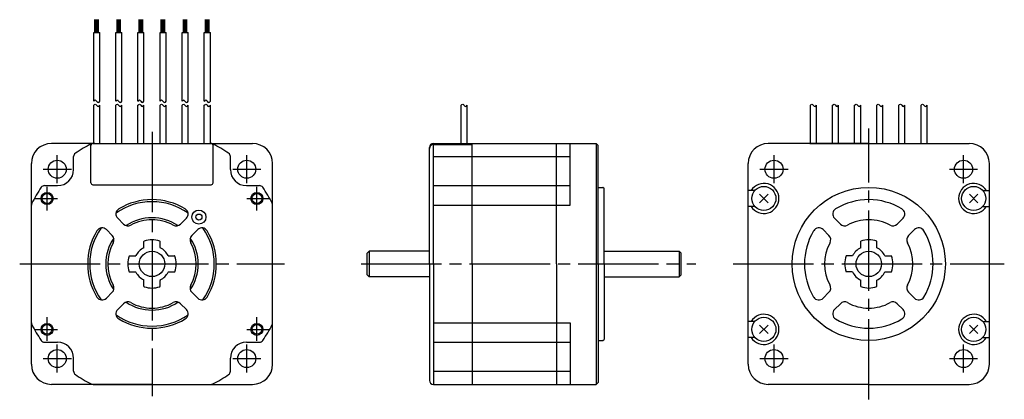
# Model space of a CAD drawing. Extents: x -211 to 34, y -34 to 61.
import ezdxf

# ---------------------------------------------------------------- set-up
doc = ezdxf.new("R2010")
doc.units = 0
doc.header["$MEASUREMENT"] = 0
doc.linetypes.add('CENTER', pattern=[27, 20, -2, 3, -2])
doc.layers.get('0').update_dxf_attribs({"linetype": 'CONTINUOUS'})

# ---------------------------------------------------------------- blocks, each defined once
blk = doc.blocks.new('A$C279F5690')
at = {"ltscale": 0.75}
for p, q in [((-192.51, 57.62), (-192.51, 60.82)), ((-192.21, 57.62), (-192.21, 60.82)), ((-191.91, 57.62), (-191.91, 60.82)), ((-191.61, 57.62), (-191.61, 60.82)), ((-187.01, 57.62), (-187.01, 60.82)), ((-186.71, 57.62), (-186.71, 60.82)), ((-186.41, 57.62), (-186.41, 60.82)), ((-186.11, 57.62), (-186.11, 60.82)), ((-181.52, 57.62), (-181.52, 60.82)), ((-181.22, 57.62), (-181.22, 60.82)), ((-180.92, 57.62), (-180.92, 60.82)), ((-180.62, 57.62), (-180.62, 60.82)), ((-176.01, 57.62), (-176.01, 60.82)), ((-175.71, 57.62), (-175.71, 60.82)), ((-175.41, 57.62), (-175.41, 60.82)), ((-175.11, 57.62), (-175.11, 60.82)), ((-170.51, 57.62), (-170.51, 60.82)), ((-170.21, 57.62), (-170.21, 60.82)), ((-169.91, 57.62), (-169.91, 60.82)), ((-169.61, 57.62), (-169.61, 60.82)), ((-165.01, 57.62), (-165.01, 60.82)), ((-164.71, 57.62), (-164.71, 60.82)), ((-164.41, 57.62), (-164.41, 60.82)), ((-164.11, 57.62), (-164.11, 60.82)), ((-192.81, 40.5), (-192.81, 57.62)), ((-192.81, 57.62), (-191.3, 57.62)), ((-191.3, 40.5), (-191.3, 57.62)), ((-187.31, 40.5), (-187.31, 57.62)), ((-187.31, 57.62), (-185.8, 57.62)), ((-185.8, 40.5), (-185.8, 57.62)), ((-181.82, 40.5), (-181.82, 57.62)), ((-181.82, 57.62), (-180.31, 57.62)), ((-180.31, 40.5), (-180.31, 57.62)), ((-176.31, 40.5), (-176.31, 57.62)), ((-176.31, 57.62), (-174.8, 57.62)), ((-174.8, 40.5), (-174.8, 57.62)), ((-170.81, 40.5), (-170.81, 57.62)), ((-170.81, 57.62), (-169.3, 57.62)), ((-169.3, 40.5), (-169.3, 57.62)), ((-165.31, 40.5), (-165.31, 57.62)), ((-165.31, 57.62), (-163.8, 57.62)), ((-163.8, 40.5), (-163.8, 57.62))]:
    blk.add_line(p, q, dxfattribs=at)
for p, q in [((-192.81, 30), (-192.81, 39.5)), ((-191.3, 30), (-191.3, 39.5)), ((-187.31, 30), (-187.31, 39.5)), ((-185.8, 30), (-185.8, 39.5)), ((-181.82, 30), (-181.82, 39.5)), ((-180.31, 30), (-180.31, 39.5)), ((-176.31, 30), (-176.31, 39.5)), ((-174.8, 30), (-174.8, 39.5)), ((-170.81, 30), (-170.81, 39.5)), ((-169.3, 30), (-169.3, 39.5)), ((-165.31, 30), (-165.31, 39.5)), ((-163.8, 30), (-163.8, 39.5)), ((-101.4, 30), (-101.4, 39.5)), ((-99.89, 30), (-99.89, 39.5)), ((-14.5, 30), (-14.5, 39.5)), ((-12.99, 30), (-12.99, 39.5)), ((-9, 30), (-9, 39.5)), ((-7.49, 30), (-7.49, 39.5)), ((-3.51, 30), (-3.51, 39.5)), ((-2, 30), (-2, 39.5)), ((2, 30), (2, 39.5)), ((3.51, 30), (3.51, 39.5)), ((7.5, 30), (7.5, 39.5)), ((9.01, 30), (9.01, 39.5)), ((13, 30), (13, 39.5)), ((14.51, 30), (14.51, 39.5)), ((-101.4, 30), (-101.4, 34.5)), ((-99.89, 30), (-99.89, 34.5)), ((-192.51, 30), (-203.31, 30)), ((-193.8, 29.7), (-193.51, 29.7)), ((-193.51, 20.2), (-193.51, 29.7)), ((-193.01, 30), (-178.31, 30)), ((-178.31, 30), (-153.31, 30)), ((-164.11, 30), (-163.61, 30)), ((-163.11, 20.2), (-163.11, 29.7)), ((-163.11, 29.7), (-162.81, 29.7)), ((-108.29, 30), (-67.79, 30)), ((-108.29, 30), (-98.69, 30)), ((-108.29, 0), (-108.29, 29.7)), ((-108.29, 29.7), (-98.69, 29.7)), ((-106.29, 29.7), (-106.29, 30)), ((-99.69, 29.7), (-99.69, 30)), ((-98.69, 0), (-98.69, 30)), ((-77.69, 0), (-77.69, 30)), ((-74.29, 14.67), (-74.29, 30)), ((-67.79, 30), (-67.79, -30)), ((-67.79, 30), (-67.29, 29.5)), ((-67.29, 0), (-67.29, 29.5)), ((0, 30), (-25, 30)), ((-14.7, 30), (0, 30)), ((0, 30), (25, 30)), ((14.2, 30), (14.7, 30)), ((-109.29, 0), (-109.29, 29)), ((-208.31, -25), (-208.31, 25)), ((-197.81, 23.5), (-197.81, 26.72)), ((-158.81, 23.5), (-158.81, 26.72)), ((-148.31, -25), (-148.31, 25)), ((-108.29, 26.72), (-98.69, 26.72)), ((-98.69, 26.72), (-77.69, 26.72)), ((-77.69, 26.72), (-74.29, 26.72)), ((-30, -25), (-30, 25)), ((30, -25), (30, 25)), ((-193.01, 19.7), (-163.61, 19.7)), ((-205.03, 19.5), (-201.81, 19.5)), ((-154.81, 19.5), (-151.59, 19.5)), ((-108.29, 19.5), (-98.69, 19.5)), ((-98.69, 19.5), (-77.69, 19.5)), ((-77.69, 19.5), (-74.29, 19.5)), ((-67.29, 19.05), (-66.15, 19.05)), ((-66.04, 19.01), (-65.79, 18.84)), ((-65.79, 0), (-65.79, 18.84)), ((-28.34, 18.3), (-30, 18.3)), ((-25.04, 15.24), (-27.16, 17.36)), ((-25.04, 17.36), (-27.16, 15.24)), ((25.04, 17.36), (27.16, 15.24)), ((25.04, 15.24), (27.16, 17.36)), ((28.34, 18.3), (30, 18.3)), ((-208.31, 0), (-208.31, 14.67)), ((-148.31, 0), (-148.31, 14.67)), ((-108.29, 14.67), (-98.69, 14.67)), ((-98.69, 14.67), (-77.69, 14.67)), ((-77.69, 14.67), (-74.29, 14.67)), ((-28.34, 14.3), (-30, 14.3)), ((28.34, 14.3), (30, 14.3)), ((-186.84, 11.36), (-185.38, 9.9)), ((-171.24, 9.9), (-169.77, 11.36)), ((-7.07, 9.9), (-8.54, 11.36)), ((7.07, 9.9), (8.54, 11.36)), ((-189.67, 8.54), (-188.21, 7.07)), ((-168.41, 7.07), (-166.94, 8.54)), ((-9.9, 7.07), (-11.36, 8.54)), ((9.9, 7.07), (11.36, 8.54)), ((-180.31, 4.09), (-180.31, 5.59)), ((-176.31, 4.09), (-176.31, 5.59)), ((-2, 4.03), (-2, 5.66)), ((2, 4.03), (2, 5.66)), ((-124.29, 3.18), (-124.79, 2.68)), ((-124.79, -2.68), (-124.79, 2.68)), ((-124.29, 3.18), (-124.29, -3.18)), ((-109.29, 3.18), (-124.29, 3.18)), ((-65.79, 3.18), (-47.19, 3.18)), ((-47.19, 3.18), (-47.19, -3.18)), ((-47.19, 3.18), (-46.69, 2.68)), ((-46.69, -2.68), (-46.69, 2.68)), ((-183.89, 2), (-182.4, 2)), ((-174.21, 2), (-172.72, 2)), ((-109.29, 0), (-109.29, -29)), ((-108.29, 0), (-108.29, -30)), ((-98.69, 0), (-98.69, -30)), ((-77.69, 0), (-77.69, -30)), ((-65.79, 0), (-65.79, -18.84)), ((-4.03, 2), (-5.66, 2)), ((4.03, 2), (5.66, 2)), ((-208.31, -14.67), (-208.31, 0)), ((-183.89, -2), (-182.4, -2)), ((-174.21, -2), (-172.72, -2)), ((-148.31, -14.67), (-148.31, 0)), ((-67.29, 0), (-67.29, -29.5)), ((-4.03, -2), (-5.66, -2)), ((4.03, -2), (5.66, -2)), ((-180.31, -5.59), (-180.31, -4.09)), ((-176.31, -5.59), (-176.31, -4.09)), ((-124.79, -2.68), (-124.29, -3.18)), ((-109.29, -3.18), (-124.29, -3.18)), ((-65.79, -3.18), (-47.19, -3.18)), ((-46.69, -2.68), (-47.19, -3.18)), ((-2, -5.66), (-2, -4.03)), ((2, -5.66), (2, -4.03)), ((-189.67, -8.54), (-188.21, -7.07)), ((-168.41, -7.07), (-166.94, -8.54)), ((-9.9, -7.07), (-11.36, -8.54)), ((9.9, -7.07), (11.36, -8.54)), ((-186.84, -11.36), (-185.38, -9.9)), ((-171.24, -9.9), (-169.77, -11.36)), ((-7.07, -9.9), (-8.54, -11.36)), ((7.07, -9.9), (8.54, -11.36)), ((-108.29, -14.67), (-98.69, -14.67)), ((-98.69, -14.67), (-77.69, -14.67)), ((-77.69, -14.67), (-74.29, -14.67)), ((-74.29, -14.67), (-74.29, -30)), ((-28.34, -14.3), (-30, -14.3)), ((28.34, -14.3), (30, -14.3)), ((-25.04, -15.24), (-27.16, -17.36)), ((-25.04, -17.36), (-27.16, -15.24)), ((25.04, -17.36), (27.16, -15.24)), ((25.04, -15.24), (27.16, -17.36)), ((-205.03, -19.5), (-201.81, -19.5)), ((-154.81, -19.5), (-151.59, -19.5)), ((-108.29, -19.5), (-98.69, -19.5)), ((-98.69, -19.5), (-77.69, -19.5)), ((-77.69, -19.5), (-74.29, -19.5)), ((-67.29, -19.05), (-66.15, -19.05)), ((-66.04, -19.01), (-65.79, -18.84)), ((-28.34, -18.3), (-30, -18.3)), ((28.34, -18.3), (30, -18.3)), ((-197.81, -26.72), (-197.81, -23.5)), ((-158.81, -26.72), (-158.81, -23.5)), ((-108.29, -26.72), (-98.69, -26.72)), ((-98.69, -26.72), (-77.69, -26.72)), ((-77.69, -26.72), (-74.29, -26.72)), ((-178.31, -30), (-203.31, -30)), ((-192.98, -30), (-178.31, -30)), ((-178.31, -30), (-153.31, -30)), ((-178.31, -30), (-163.63, -30)), ((-108.29, -30), (-67.79, -30)), ((-108.29, -30), (-98.69, -30)), ((-67.79, -30), (-67.29, -29.5)), ((0, -30), (-25, -30)), ((0, -30), (25, -30))]:
    blk.add_line(p, q)
at = {"linetype": 'CENTER'}
for p, q in [((-178.31, 32.92), (-178.31, -32.92)), ((0, -33.72), (0, 33.72)), ((-201.88, 20.07), (-201.88, 27.07)), ((-154.74, 20.07), (-154.74, 27.07)), ((-23.57, 20.07), (-23.57, 27.07)), ((23.57, 20.07), (23.57, 27.07)), ((-205.38, 23.57), (-198.38, 23.57)), ((-158.24, 23.57), (-151.24, 23.57)), ((-27.07, 23.57), (-20.07, 23.57)), ((20.07, 23.57), (27.07, 23.57)), ((-204.41, 13.28), (-204.41, 19.16)), ((-152.21, 13.28), (-152.21, 19.16)), ((-207.38, 16.3), (-201.86, 16.3)), ((-154.75, 16.3), (-149.23, 16.3)), ((-126.3, 0), (-42.99, 0)), ((-33.72, 0), (33.72, 0)), ((-211.23, 0), (-145.38, 0)), ((-204.41, -19.16), (-204.41, -13.28)), ((-152.21, -19.16), (-152.21, -13.28)), ((-207.38, -16.3), (-201.86, -16.3)), ((-154.75, -16.3), (-149.23, -16.3)), ((-201.88, -27.07), (-201.88, -20.07)), ((-154.74, -27.07), (-154.74, -20.07)), ((-23.57, -27.07), (-23.57, -20.07)), ((23.57, -27.07), (23.57, -20.07)), ((-205.38, -23.57), (-198.38, -23.57)), ((-158.24, -23.57), (-151.24, -23.57)), ((-27.07, -23.57), (-20.07, -23.57)), ((20.07, -23.57), (27.07, -23.57))]:
    blk.add_line(p, q, dxfattribs=at)
for centre, radius in [((-201.88, 23.57), 2.25), ((-154.74, 23.57), 2.25), ((-23.57, 23.57), 2.25), ((23.57, 23.57), 2.25), ((-204.41, 16.3), 1.5), ((-204.41, 16.3), 1.23), ((-152.21, 16.3), 1.5), ((-152.21, 16.3), 1.23), ((-26.1, 16.3), 3), ((0, 0), 19.05), ((26.1, 16.3), 3), ((-166.64, 11.67), 1.75), ((-166.64, 11.67), 0.75), ((-178.31, 0), 3.17), ((0, 0), 3.17), ((-26.1, -16.3), 3), ((26.1, -16.3), 3), ((-204.41, -16.3), 1.5), ((-204.41, -16.3), 1.23), ((-152.21, -16.3), 1.5), ((-152.21, -16.3), 1.23), ((-201.88, -23.57), 2.25), ((-154.74, -23.57), 2.25), ((-23.57, -23.57), 2.25), ((23.57, -23.57), 2.25)]:
    blk.add_circle(centre, radius)
for centre, radius, start, end in [((-203.31, 25), 5, 90, 180), ((-193.01, 29.5), 0.5, 90, 180), ((-163.61, 29.5), 0.5, 0, 90), ((-153.31, 25), 5, 0, 90), ((-108.29, 29), 1, 90, 180), ((-108.29, 28.7), 1, 90, 180), ((-25, 25), 5, 90, 180), ((25, 25), 5, 0, 90), ((-201.81, 23.5), 4, 270, 0), ((-154.81, 23.5), 4, 180, 270), ((-193.01, 20.2), 0.5, 180, 270), ((-163.61, 20.2), 0.5, 270, 0), ((-26.1, 16.3), 3.75, 212.2312, 147.7691), ((26.1, 16.3), 3.75, 32.2309, 327.7688), ((-66.15, 18.85), 0.2, 54.9996, 90), ((-178.31, 0), 15.5, 54.6939, 125.3061), ((-178.31, 0), 16, 90, 121.0321), ((-178.31, 0), 16, 58.9679, 90), ((0, 0), 16, 90, 121.0321), ((0, 0), 16, 58.9679, 90), ((-185.78, 12.42), 1.5, 121.0326, 225.0007), ((-170.83, 12.42), 1.5, 314.9993, 58.9674), ((-7.48, 12.42), 1.5, 121.0326, 225.0007), ((7.47, 12.42), 1.5, 314.9993, 58.9674), ((-184.32, 10.96), 1.5, 225.0009, 298.7393), ((-178.31, 0), 11.5, 55.9149, 124.0851), ((-178.31, 0), 11, 90, 118.7399), ((-178.31, 0), 11, 61.2601, 90), ((-172.3, 10.96), 1.5, 240.8564, 314.999), ((-6.01, 10.96), 1.5, 225.001, 298.7393), ((0, 0), 11, 90, 118.7399), ((0, 0), 11, 61.2601, 90), ((6.01, 10.96), 1.5, 241.2607, 314.999), ((-178.31, 0), 16, 148.9679, 211.032), ((-178.31, 0), 15.5, 144.6939, 215.306), ((-190.73, 7.47), 1.5, 45.0004, 148.9674), ((-165.88, 7.47), 1.5, 31.0325, 134.9996), ((-178.31, 0), 15.5, 324.6938, 35.3061), ((-178.31, 0), 16, 328.9678, 31.0321), ((0, 0), 16, 148.9679, 211.0322), ((-12.42, 7.47), 1.5, 45.0004, 148.9675), ((12.42, 7.47), 1.5, 31.0325, 134.9996), ((0, 0), 16, 328.9678, 31.0321), ((-178.31, 0), 11.5, 145.9154, 214.0847), ((-178.31, 0), 11, 151.2602, 208.7397), ((-189.27, 6.01), 1.5, 331.2602, 45.0002), ((-180.21, 5.59), 0.1, 108.7863, 180.0011), ((-178.31, 0), 6, 90, 108.786), ((-178.31, 0), 6, 71.214, 90), ((-176.41, 5.59), 0.1, 359.9988, 71.2137), ((-167.35, 6.01), 1.5, 134.9998, 208.7396), ((-178.31, 0), 11.5, 325.9153, 34.0845), ((-178.31, 0), 11, 331.26, 28.7398), ((0, 0), 11, 151.2602, 208.74), ((-10.96, 6.01), 1.5, 331.2604, 45.0002), ((0, 0), 6, 90, 109.4712), ((0, 0), 6, 70.5288, 90), ((10.96, 6.01), 1.5, 134.9998, 208.7396), ((0, 0), 11, 331.26, 28.7398), ((-178.31, 0), 4.5, 117.1628, 152.8369), ((-180.41, 4.09), 0.1, 297.167, 0.0092), ((-176.21, 4.09), 0.1, 179.9908, 242.833), ((-178.31, 0), 4.5, 27.1631, 62.8372), ((0, 0), 4.5, 116.3878, 153.6122), ((0, 0), 4.5, 26.3878, 63.6122), ((-178.31, 0), 6, 161.2142, 180), ((-183.89, 1.9), 0.1, 89.9988, 161.2138), ((-182.4, 2.1), 0.1, 270.0007, 332.8372), ((-174.21, 2.1), 0.1, 207.1631, 270), ((-172.72, 1.9), 0.1, 18.7858, 90.0001), ((-178.31, 0), 6, 0, 18.7858), ((0, 0), 6, 160.5288, 180), ((0, 0), 6, 0, 19.4712), ((-178.31, 0), 6, 180, 198.786), ((-183.89, -1.9), 0.1, 198.7863, 270.001), ((-182.4, -2.1), 0.1, 27.1631, 90.0005), ((-178.31, 0), 4.5, 207.1629, 242.8371), ((-178.31, 0), 4.5, 297.1628, 332.8369), ((-174.21, -2.1), 0.1, 90, 152.8371), ((-172.72, -1.9), 0.1, 269.9998, 341.2139), ((-178.31, 0), 6, 341.2139, 359.9998), ((0, 0), 6, 180.0002, 199.4714), ((0, 0), 4.5, 206.3879, 243.6123), ((0, 0), 4.5, 296.3877, 333.6121), ((0, 0), 6, 340.5286, 359.9998), ((-180.41, -4.09), 0.1, 359.9993, 62.8369), ((-176.21, -4.09), 0.1, 117.1631, 180.0005), ((-189.27, -6.01), 1.5, 314.9998, 28.7397), ((-180.21, -5.59), 0.1, 179.9989, 251.2136), ((-178.31, 0), 6, 251.214, 269.9998), ((-178.31, 0), 6, 270, 288.7859), ((-176.41, -5.59), 0.1, 288.7861, 0.0011), ((-167.35, -6.01), 1.5, 151.2603, 225), ((-10.96, -6.01), 1.5, 315, 28.7397), ((0, 0), 6, 250.5288, 270), ((0, 0), 6, 270, 289.4712), ((10.96, -6.01), 1.5, 151.2603, 225), ((-190.73, -7.48), 1.5, 211.0319, 315), ((-184.32, -10.96), 1.5, 61.2602, 135), ((-178.31, 0), 11.5, 235.9155, 304.0845), ((-178.31, 0), 11, 241.2602, 269.9998), ((-178.31, 0), 11, 270, 298.7398), ((-172.3, -10.96), 1.5, 45, 118.7398), ((-165.88, -7.48), 1.5, 224.9999, 328.968), ((-12.42, -7.48), 1.5, 211.032, 315.0001), ((-6.01, -10.96), 1.5, 61.2602, 135), ((0, 0), 11, 241.2602, 270), ((0, 0), 11, 270, 298.7398), ((6.01, -10.96), 1.5, 45, 118.7398), ((12.42, -7.48), 1.5, 224.9999, 328.968), ((-185.78, -12.42), 1.5, 135, 238.968), ((-170.83, -12.42), 1.5, 301.0317, 44.9999), ((-7.48, -12.42), 1.5, 135.0001, 238.9683), ((7.47, -12.42), 1.5, 301.0317, 44.9999), ((-178.31, 0), 15.5, 234.6939, 305.3059), ((-178.31, 0), 16, 238.9679, 269.9998), ((-178.31, 0), 16, 270, 301.032), ((-26.1, -16.3), 3.75, 212.2312, 147.769), ((0, 0), 16, 238.968, 270), ((0, 0), 16, 270, 301.032), ((26.1, -16.3), 3.75, 32.231, 327.7688), ((-201.81, -23.5), 4, 0, 90), ((-154.81, -23.5), 4, 90, 180), ((-66.15, -18.85), 0.2, 270, 305.0004), ((-203.31, -25), 5, 180, 270), ((-153.31, -25), 5, 270, 0), ((-25, -25), 5, 180, 270), ((25, -25), 5, 270, 0), ((-108.29, -29), 1, 180, 270)]:
    blk.add_arc(centre, radius, start, end)
at = {"ltscale": 0.884246}
for centre, radius, start, end in [((-178.31, 0), 33.5, 116.8353, 124.6966), ((-192.98, 29), 1, 90, 116.8353), ((-163.63, 29), 1, 63.1647, 90), ((-178.31, 0), 33.5, 55.3034, 63.1647), ((-196.81, 26.72), 1, 124.6966, 180), ((-159.81, 26.72), 1, 0, 55.3034), ((-178.31, 0), 33.5, 145.3034, 153.1647), ((-205.03, 18.5), 1, 90, 145.3034), ((-151.59, 18.5), 1, 34.6966, 90), ((-178.31, 0), 33.5, 26.8353, 34.6966), ((-207.31, 14.67), 1, 153.1647, 180), ((-149.31, 14.67), 1, 0, 26.8353), ((-207.31, -14.67), 1, 180, 206.8353), ((-149.31, -14.67), 1, 333.1647, 0), ((-178.31, 0), 33.5, 206.8353, 214.6966), ((-178.31, 0), 33.5, 325.3034, 333.1647), ((-205.03, -18.5), 1, 214.6966, 270), ((-151.59, -18.5), 1, 270, 325.3034), ((-196.81, -26.72), 1, 180, 235.3034), ((-159.81, -26.72), 1, 304.6966, 0), ((-178.31, 0), 33.5, 235.3034, 243.1647), ((-178.31, 0), 33.5, 296.8353, 304.6966), ((-192.98, -29), 1, 243.1647, 270), ((-163.63, -29), 1, 270, 296.8353)]:
    blk.add_arc(centre, radius, start, end, dxfattribs=at)
for points in [[(-192.81, 40.5), (-192.68, 40.66), (-192.43, 40.98), (-192.11, 40.45), (-191.67, 40.02), (-191.42, 40.35), (-191.3, 40.5)], [(-192.81, 39.5), (-192.68, 39.66), (-192.43, 39.98), (-192.11, 39.45), (-191.67, 39.02), (-191.42, 39.35), (-191.3, 39.5)], [(-187.31, 40.5), (-187.18, 40.66), (-186.93, 40.98), (-186.61, 40.45), (-186.17, 40.02), (-185.92, 40.35), (-185.8, 40.5)], [(-187.31, 39.5), (-187.18, 39.66), (-186.93, 39.98), (-186.61, 39.45), (-186.17, 39.02), (-185.92, 39.35), (-185.8, 39.5)], [(-181.82, 40.5), (-181.69, 40.66), (-181.44, 40.98), (-181.11, 40.45), (-180.67, 40.02), (-180.42, 40.35), (-180.31, 40.5)], [(-181.82, 39.5), (-181.69, 39.66), (-181.44, 39.98), (-181.11, 39.45), (-180.67, 39.02), (-180.42, 39.35), (-180.31, 39.5)], [(-176.31, 40.5), (-176.18, 40.66), (-175.93, 40.98), (-175.61, 40.45), (-175.17, 40.02), (-174.92, 40.35), (-174.8, 40.5)], [(-176.31, 39.5), (-176.18, 39.66), (-175.93, 39.98), (-175.61, 39.45), (-175.17, 39.02), (-174.92, 39.35), (-174.8, 39.5)], [(-170.81, 40.5), (-170.68, 40.66), (-170.43, 40.98), (-170.11, 40.45), (-169.67, 40.02), (-169.42, 40.35), (-169.3, 40.5)], [(-170.81, 39.5), (-170.68, 39.66), (-170.43, 39.98), (-170.11, 39.45), (-169.67, 39.02), (-169.42, 39.35), (-169.3, 39.5)], [(-165.31, 40.5), (-165.18, 40.66), (-164.93, 40.98), (-164.61, 40.45), (-164.17, 40.02), (-163.92, 40.35), (-163.8, 40.5)], [(-165.31, 39.5), (-165.18, 39.66), (-164.93, 39.98), (-164.61, 39.45), (-164.17, 39.02), (-163.92, 39.35), (-163.8, 39.5)], [(-101.4, 39.5), (-101.27, 39.66), (-101.02, 39.98), (-100.69, 39.45), (-100.25, 39.02), (-100, 39.35), (-99.89, 39.5)], [(-14.5, 39.5), (-14.38, 39.66), (-14.13, 39.98), (-13.8, 39.45), (-13.36, 39.02), (-13.11, 39.35), (-12.99, 39.5)], [(-9, 39.5), (-8.88, 39.66), (-8.63, 39.98), (-8.3, 39.45), (-7.86, 39.02), (-7.61, 39.35), (-7.49, 39.5)], [(-3.51, 39.5), (-3.38, 39.66), (-3.13, 39.98), (-2.81, 39.45), (-2.36, 39.02), (-2.12, 39.35), (-2, 39.5)], [(2, 39.5), (2.12, 39.66), (2.37, 39.98), (2.7, 39.45), (3.14, 39.02), (3.39, 39.35), (3.51, 39.5)], [(7.5, 39.5), (7.62, 39.66), (7.87, 39.98), (8.2, 39.45), (8.64, 39.02), (8.89, 39.35), (9.01, 39.5)], [(13, 39.5), (13.12, 39.66), (13.37, 39.98), (13.7, 39.45), (14.14, 39.02), (14.39, 39.35), (14.51, 39.5)]]:
    blk.add_open_spline(points, degree=3, knots=[0, 0, 0, 0, 0.493894, 0.944099, 1.49925, 1.97914, 1.97914, 1.97914, 1.97914])

msp = doc.modelspace()

# ---------------------------------------------------------------- block references
msp.add_blockref('A$C279F5690', (0, 0))

doc.saveas('drawing.dxf')
